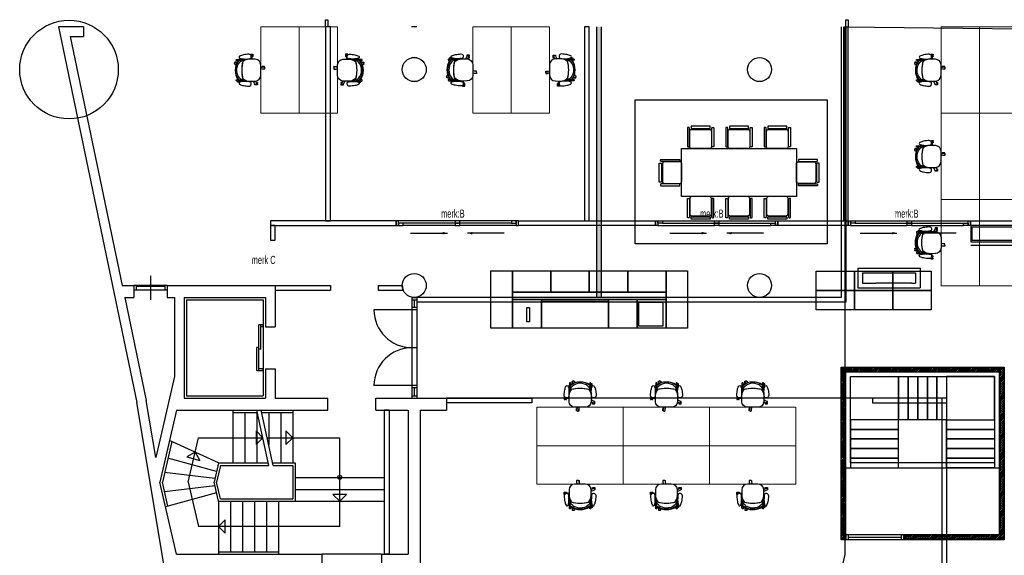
# Model space of a CAD drawing. Header units: millimetres. Extents: x -1028 to 65307, y -49677 to 1140.
# Tile 3 of 8: x -1028 to 19504, y -10125 to 1040. Entities that reach past the tile are written whole.
import ezdxf
from ezdxf.enums import TextEntityAlignment as Align

# ---------------------------------------------------------------- set-up
doc = ezdxf.new("R2010")
doc.units = ezdxf.units.MM
doc.header["$LTSCALE"] = 200
doc.header["$MEASUREMENT"] = 0
doc.layers.get('0').update_dxf_attribs({"color": 8, "linetype": 'CONTINUOUS'})
for name, color, linetype in [('A--L82_LOS_GEBR_INVENT', 8, 'CONTINUOUS'), ('AHREND', 8, 'CONTINUOUS'), ('furniture', 8, 'CONTINUOUS'), ('IMPORTED_2DE_', 8, 'CONTINUOUS'), ('NIEUW_2DE', 8, 'CONTINUOUS'), ('orlando', 8, 'CONTINUOUS'), ('orlandowanden', 8, 'CONTINUOUS'), ('trap', 8, 'CONTINUOUS')]:
    doc.layers.add(name, color=color, linetype=linetype)
doc.styles.get("Standard").update_dxf_attribs({"font": 'txt', "width": 0.6})

# ---------------------------------------------------------------- blocks, each defined once
blk = doc.blocks.new('A$C547B0E46')
at = {"layer": 'orlando', "linetype": 'Continuous', "lineweight": 0}
for points in [[(0, 0), (-800, 0), (-800, -1800), (0, -1800)], [(0, 0), (800, 0), (800, -1800), (0, -1800)]]:
    blk.add_lwpolyline(points, close=True, dxfattribs=at)
blk = doc.blocks.new('A$C43F57C76')
at = {"layer": 'AHREND', "color": 0, "linetype": 'Continuous'}
for points in [[(216, 290), (216, 303), (166, 303), (166, 288), (168, 288), (168, 266), (166, 266), (166, 251), (185, 251)], [(181, 274), (193, 198)], [(233, 198), (232, 208)], [(-76, 30), (-76, 43), (-26, 43)], [(-76, 3), (-76, -9), (-31, -9)], [(0, 27), (-57, 36)], [(-26, 31), (-26, 43)], [(264, 204), (264, 196)], [(330, 200), (330, 196)], [(370, 147), (370, 168), (349, 168), (349, 186), (370, 196)], [(521, 128), (492, 113)], [(497, 115), (497, 120), (495, 120), (495, 135), (545, 135), (545, 123)], [(539, 92), (503, 73)], [(545, 97), (545, 83), (521, 83)], [(-63, -4), (0, -14)], [(97, -288), (72, -288), (72, -303), (74, -303), (74, -325), (72, -325)], [(72, -325), (72, -340), (122, -340), (122, -326)], [(111, -262), (90, -304)], [(124, -323), (155, -263)], [(264, -261), (264, -270)], [(330, -261), (330, -266)], [(370, -213), (370, -233), (349, -233), (349, -252), (370, -261)], [(439, -267), (437, -267), (437, -282), (487, -282), (487, -268)], [(439, -259), (439, -267)], [(458, -269), (447, -259)]]:
    blk.add_lwpolyline(points, dxfattribs=at)
for points in [[(217, 290, 0.775278), (181, 274)], [(200, 258, -0.414572), (248, 300, -0.043091), (363, 287, -0.072923), (441, 261), (442, 260, -0.276476), (454, 240, -0.379387), (437, 216, -0.063182), (330, 200, -0.044762), (221, 210, -0.345868), (200, 235, -0.061855), (200, 258)], [(-57, 36, 1.043438), (-63, -4)], [(378, 140, -0.117595), (379, -205, -0.185034), (240, -263), (120, -263), (111, -262, -0.377232), (0, -138), (0, 79, -0.384639), (116, 197), (122, 197), (233, 198), (235, 198, -0.116107), (330, 174, -0.05651), (370, 147, -0.012874), (378, 140)], [(458, 168), (513, 168), (513, 183, 0.237391), (505, 192), (370, 194), (370, 196), (330, 196), (330, 174)], [(452, -243, 0.357822), (451, 177), (450, 177), (385, 177, 0.419316), (373, 160, -0.133147), (373, -229, 0.380729), (382, -243), (452, -243)], [(373, -234), (397, -234, 0.087671), (437, -202, 0.381341), (436, 136, 0.058054), (397, 168), (373, 168)], [(443, 177), (443, 181, -0.393455), (451, 187), (466, 188, -0.293235), (473, 181), (473, 168)], [(459, 167), (459, 167), (477, 167, -0.279662), (477, -233), (459, -233)], [(539, 92, 0.990815), (521, 128)], [(90, -304, 0.997124), (124, -323)], [(221, -276, -0.017734), (264, -270, -0.027035), (330, -266, -0.063182), (437, -282, -0.379387), (454, -306, -0.276476), (442, -326), (441, -327, -0.072923), (363, -353, -0.041535), (252, -366, -0.001397), (249, -366, -0.414572), (200, -324, -0.061855), (200, -301, -0.345868), (221, -276)], [(330, -240), (330, -261), (370, -261), (370, -260), (505, -258, 0.237391), (513, -249), (513, -233), (459, -234)], [(443, -243), (443, -246, 0.393455), (451, -253), (466, -253, 0.293235), (473, -246), (473, -234)], [(458, -269, 0.592068), (492, -258)]]:
    blk.add_lwpolyline(points, format="xyb", dxfattribs=at)
blk = doc.blocks.new('A$C5B9171E2')
at = {"layer": 'orlando'}
for p, rotation in [((-930, 800), 89.99999999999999), ((930, -800), 270)]:
    blk.add_blockref('A$C43F57C76', p, dxfattribs=dict(at, rotation=rotation))
at = {"layer": 'orlando', "xscale": -1}
for p, rotation in [((930, 800), 270), ((-930, -800), 90)]:
    blk.add_blockref('A$C43F57C76', p, dxfattribs=dict(at, rotation=rotation))
blk = doc.blocks.new('A$C03EE2489')
at = {"layer": 'furniture', "color": 8, "xscale": -1, "rotation": 90}
for p in [(0, 1349), (1800, 1349)]:
    blk.add_blockref('A$C547B0E46', p, dxfattribs=at)
at = {"layer": 'orlando'}
blk.add_blockref('A$C5B9171E2', (1800, 1349), dxfattribs=at)
blk = doc.blocks.new('A$C06364D53')
at = {"layer": 'orlando', "rotation": 89.99999999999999}
blk.add_blockref('A$C43F57C76', (-930, 800), dxfattribs=at)
at = {"layer": 'orlando', "xscale": -1, "rotation": 90}
blk.add_blockref('A$C43F57C76', (-930, -800), dxfattribs=at)
blk = doc.blocks.new('A$C3CEE49E6')
at = {"layer": 'furniture', "color": 8}
blk.add_blockref('A$C06364D53', (1800, 0), dxfattribs=at)
at = {"layer": 'furniture', "color": 8, "rotation": 90}
blk.add_blockref('A$C547B0E46', (0, 0), dxfattribs=at)
blk = doc.blocks.new('A$C35C41DE1')
for points in [[(-225, -360), (-225, -40, -0.414214), (-185, 0), (185, 0, -0.414214), (225, -40), (225, -360, -0.414214), (185, -400), (-185, -400, -0.414214)], [(-235, -50), (-235, -430, -0.414214), (-245, -440), (-265, -440, -0.414214), (-275, -430), (-275, -50, -0.414214), (-265, -40), (-245, -40, -0.414214)], [(235, -50), (235, -430, 0.414214), (245, -440), (265, -440, 0.414214), (275, -430), (275, -50, 0.414214), (265, -40), (245, -40, 0.414214)], [(-200, -430), (-200, -460, 0.414214), (-190, -470), (190, -470, 0.414214), (200, -460), (200, -430, 0.414214), (190, -420), (-190, -420, 0.414214)]]:
    blk.add_lwpolyline(points, format="xyb", close=True)

msp = doc.modelspace()

# ---------------------------------------------------------------- hatches: boundary and pattern name
at = {"layer": 'orlandowanden'}
msp.add_hatch(color=256, dxfattribs=at).paths.add_polyline_path([(11100, 890), (11000, 890), (11000, -4750), (11100, -4750)])
at = {"layer": 'trap'}
h = msp.add_hatch(dxfattribs=at)
h.set_pattern_fill('LINE', color=256, scale=200, angle=45, style=0)
h.set_pattern_definition([(45, (49516.107, -12920.11), (-17.67767, 17.67767), [])])
h.paths.add_polyline_path([(19500, -6200), (19300, -6200), (19300, -6300), (19400, -6300), (19400, -9700), (17400, -9700), (17400, -9800), (19500, -9800)])
h.paths.add_polyline_path([(16200, -6300), (16300, -6300), (16300, -6200), (16100, -6200), (16100, -9800), (16200, -9800), (16200, -9700)])
h.paths.add_polyline_path([(17300, -6200), (16300, -6200), (16300, -6300), (17300, -6300)])
h.paths.add_polyline_path([(19300, -6200), (17300, -6200), (17300, -6300), (19300, -6300)])

# ---------------------------------------------------------------- linework, layer by layer
msp.add_circle((0, 0), 1028.30095)
at = {"layer": 'furniture'}
for points in [[(11807.99057, -630.52593), (15807.99057, -630.52593), (15807.99057, -3630.52593), (11807.99057, -3630.52593)], [(12770.99639, -1647.51134), (15170.99639, -1647.51134), (15170.99639, -2647.51134), (12770.99639, -2647.51134)]]:
    msp.add_lwpolyline(points, close=True, dxfattribs=at)
at = {"layer": 'IMPORTED_2DE_'}
for p, q in [((-220.04, 890.01), (1413.42, -6937.01)), ((300, 890), (-220.04, 890.01)), ((300, 890), (300, 690)), ((7255, 890), (7145, 890)), ((26, 690), (1109.14, -4500)), ((26, 690), (300, 690)), ((1700, -4300), (1700, -4800)), ((1109.14, -4500), (1350, -4500)), ((1350, -4500), (1350, -4750)), ((2050, -4500), (1350, -4500)), ((1350, -4500), (1350, -4600)), ((1400, -4500), (1400, -4600)), ((2000, -4500), (2000, -4600)), ((2050, -4500), (2050, -4600)), ((2050, -4500), (4300, -4500)), ((2050, -4500), (2050, -4750)), ((4300, -4500), (5450, -4500)), ((4300, -4500), (4300, -4600)), ((4300, -4500), (4300, -5360)), ((5450, -4500), (5450, -4600)), ((6450, -4500), (6950, -4500)), ((6450, -4500), (6450, -4600)), ((2050, -4600), (1350, -4600)), ((2000, -4520), (1400, -4520)), ((4300, -4600), (5450, -4600)), ((6450, -4600), (6970.88, -4600)), ((1161.3, -4750), (1610, -6900)), ((1161.3, -4750), (1350, -4750)), ((2050, -4750), (2200, -4750)), ((2200, -4749.99), (2200, -6394.35)), ((2400, -4750), (4100, -4750)), ((2400, -4750), (2400, -6850)), ((2450, -4800), (4050, -4800)), ((2450, -4800), (2450, -6800)), ((4050, -4800), (4050, -6800)), ((4100, -4750), (4100, -5360)), ((7150, -4744.94), (7150, -6850)), ((7150, -4750), (7250, -4750)), ((7150, -4800), (7250, -4800)), ((7200, -4799.99), (7200, -4957.47)), ((7250, -4744.94), (7250, -6850)), ((7250, -5007.47), (6360, -5007.47)), ((7250, -4957.47), (7150, -4957.47)), ((3960, -6280), (3960, -5320)), ((4050, -5320), (3960, -5320)), ((4000, -5830), (4000, -5320)), ((4050, -5360), (4050, -5320)), ((4050, -5360), (4000, -5360)), ((4100, -5360), (4300, -5360)), ((3920, -6280), (3920, -5790)), ((3960, -5790), (3920, -5790)), ((4000, -5830), (3960, -5830)), ((7250, -5797.47), (7150, -5797.47)), ((4050, -6280), (3920, -6280)), ((4050, -6240), (3960, -6240)), ((4050, -6280), (4050, -6240)), ((4100, -6240), (4100, -6850)), ((4100, -6240), (4300, -6240)), ((4300, -6240), (4300, -6850)), ((2200, -6394.35), (1809.26, -8085.65)), ((7250, -6587.47), (6360, -6587.47)), ((7250, -6637.47), (7150, -6637.47)), ((7200, -6637.47), (7200, -6799.99)), ((1986.99, -10349.99), (1413.41, -6937.01)), ((1809.26, -8085.65), (1610, -6899.99)), ((2400, -6850), (4100, -6850)), ((2450, -6800), (4050, -6800)), ((4300, -6850), (5400, -6850)), ((5400, -7100), (5400, -6850)), ((6400, -6850), (7875, -6850)), ((6400, -7100), (6400, -6850)), ((7150, -6800), (7250, -6800)), ((7150, -6850), (7250, -6850)), ((7875, -6850), (7875, -7100)), ((2242.24, -7100), (1895.7, -8600)), ((2242.24, -7100), (5400, -7100)), ((3417.08, -7100), (3417.08, -8200)), ((3417.08, -7100), (3917.08, -7100)), ((3417.09, -7150), (3927.95, -7150)), ((3667.08, -7150), (3667.08, -8200)), ((4167.08, -8250), (3917.08, -7100)), ((3917.08, -7150), (3917.08, -8200)), ((4010.34, -7100), (4667.08, -7100)), ((4260.34, -8250), (4010.34, -7100)), ((4021.21, -7150), (4667.09, -7150)), ((4167.08, -7150), (4167.08, -7821)), ((4417.08, -7150), (4417.08, -8200)), ((4667.08, -7100), (4667.08, -8200)), ((6400, -7100), (7075, -7100)), ((6575, -7100), (6575, -10100)), ((6675, -7100), (6575, -7100)), ((6675, -7100), (6675, -10100)), ((7075, -7100), (7075, -10100)), ((7325, -7099.99), (7325, -11483.49)), ((7325, -7100), (7875, -7100)), ((4042.09, -7675), (3900.09, -7533)), ((3900.09, -7533.01), (3900.09, -7816.99)), ((4667.09, -7675), (4525.09, -7533)), ((4525.09, -7533.01), (4525.09, -7816.99)), ((2097.02, -7728.57), (1895.7, -8599.99)), ((2143.39, -7750), (1947.01, -8600)), ((3117.08, -8199.99), (2097.02, -7728.57)), ((2485.84, -8600), (2699.54, -7675)), ((2699.54, -7675), (4042.08, -7675)), ((4042.09, -7674.99), (3900.09, -7816.99)), ((4135.34, -7675), (5646.04, -7675)), ((4667.09, -7674.99), (4525.09, -7816.99)), ((5646.04, -9525), (5646.04, -7675)), ((2630.24, -7974.99), (2456.2, -8075.17)), ((2630.24, -7974.99), (2730.42, -8149.03)), ((3076.65, -8375), (2062.53, -8100)), ((2456.21, -8075.17), (2730.41, -8149.03)), ((3117.09, -8200), (3024.67, -8600)), ((3117.08, -8200), (4156.22, -8200)), ((4249.47, -8200), (4717.09, -8200)), ((4717.08, -8200), (4717.08, -9000)), ((3042, -8525), (1993.22, -8400)), ((3156.85, -8250), (3075.99, -8600)), ((3156.85, -8250), (4167.09, -8250)), ((4260.34, -8250), (4667.08, -8250)), ((4667.08, -8250), (4667.08, -8950)), ((2014.24, -9113.09), (1895.7, -8599.99)), ((2242.24, -10100), (1895.7, -8600)), ((2062.53, -9100), (1947.01, -8600)), ((2485.84, -8600), (2699.54, -9525)), ((3117.09, -9000), (3024.67, -8600)), ((3156.85, -8950), (3075.99, -8600)), ((4717.08, -8500), (6575, -8500)), ((6575, -8500), (6575, -9000)), ((3042, -8675), (1993.22, -8800)), ((3076.66, -8824.99), (2014.24, -9113.09)), ((4717.08, -8750), (6575, -8750)), ((3117.08, -9000), (3117.08, -10100)), ((3117.08, -9000), (4717.08, -9000)), ((3156.85, -8950), (4667.09, -8950)), ((3367.08, -9000), (3367.08, -10050)), ((3617.08, -9000), (3617.08, -10050)), ((3867.08, -9000), (3867.08, -10050)), ((4117.08, -9000), (4117.08, -10050)), ((4367.08, -9000), (4367.08, -10100)), ((4717.08, -9000), (6575, -9000)), ((5646.05, -9000), (5504.05, -8858)), ((5788.03, -8858.01), (5504.05, -8858.01)), ((5646.04, -9000), (5788.04, -8858)), ((3117.08, -9525), (3259.08, -9383)), ((3259.07, -9666.99), (3259.07, -9383.01)), ((5646.04, -9525), (2699.54, -9525)), ((3117.08, -9524.99), (3259.08, -9666.99)), ((3117.08, -10050), (4367.08, -10050)), ((2242.24, -10100), (5270, -10100)), ((3117.08, -10100), (4367.08, -10100)), ((5270, -10100), (5270, -10350)), ((6520, -10100), (5270, -10100)), ((6520, -10100), (7075, -10100)), ((6520, -10100), (6520, -10350)), ((6675, -10100), (6575, -10100))]:
    msp.add_line(p, q, dxfattribs=at)
for centre, radius in [((7200, 0), 250), ((14400, 0), 250), ((7200, -4500), 250), ((14400, -4500), 250), ((5646.04, -8500), 40)]:
    msp.add_circle(centre, radius, dxfattribs=at)
for centre, radius, start, end in [((7200, 0), 249.995, 77.290716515, 102.709283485), ((7200, -4500), 250, 180, 203.578158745), ((7150, -5007.47), 790, 180, 270), ((7150, -6587.47), 789.99, 90, 180)]:
    msp.add_arc(centre, radius, start, end, dxfattribs=at)
at = {"layer": 'NIEUW_2DE'}
for p, q in [((5450, 890), (5350, 890)), ((5350, 890), (5350, -3150.001)), ((5450, -3150.001), (5450, 890)), ((10850, 890), (10750, 890)), ((10750, 890), (10750, -3150.251)), ((10850, -3150.251), (10850, 890)), ((16250, 887.009), (16150, 887.009)), ((16150, 887.009), (16150, -3150.001)), ((16250, -3150.001), (16250, 887.009)), ((4200.001, -3150.002), (4200, -3250.002)), ((4200, -3250.002), (6824.043, -3250.002)), ((4300, -3250.002), (4200, -3250.002)), ((4200, -3250.002), (4200, -3552.991)), ((6824.043, -3150.002), (4200.001, -3150.002)), ((4300, -3552.991), (4300, -3250.002)), ((5350, -3150.001), (5450, -3150.001)), ((6824.045, -3149.79), (6824.04, -3249.791)), ((6824.045, -3149.79), (6824.04, -3249.791)), ((8051.848, -3149.943), (6824.04, -3149.791)), ((6824.04, -3249.791), (6872.153, -3249.792)), ((6824.04, -3249.791), (6872.153, -3249.792)), ((6824.043, -3250.002), (6824.043, -3150.002)), ((6872.158, -3149.792), (6824.045, -3149.79)), ((6872.158, -3149.792), (6824.045, -3149.79)), ((6872.153, -3249.792), (6872.158, -3149.792)), ((6872.153, -3249.792), (6872.158, -3149.792)), ((6872.155, -3199.79), (6872.153, -3249.79)), ((6872.155, -3199.79), (6872.153, -3249.79)), ((6872.153, -3249.79), (6968.38, -3249.795)), ((6872.153, -3249.79), (6968.38, -3249.795)), ((6968.382, -3199.795), (6872.155, -3199.79)), ((6968.382, -3199.795), (6872.155, -3199.79)), ((6968.38, -3249.795), (6968.382, -3199.795)), ((6968.38, -3249.795), (6968.382, -3199.795)), ((8051.844, -3249.801), (6968.38, -3249.801)), ((8051.847, -3199.941), (6968.383, -3199.801)), ((8051.847, -3199.999), (8051.844, -3249.999)), ((8051.844, -3249.999), (8148.071, -3250.004)), ((8051.848, -3149.999), (8051.846, -3199.999)), ((8051.846, -3199.999), (8148.072, -3200.004)), ((8148.073, -3200.004), (8051.847, -3199.999)), ((8148.074, -3150.004), (8051.848, -3149.999)), ((9229.698, -3150.036), (8142.233, -3149.985)), ((8148.071, -3250.004), (8148.073, -3200.004)), ((9325.923, -3250.004), (8148.071, -3250.004)), ((8148.072, -3200.004), (8148.074, -3150.004)), ((9229.698, -3200.078), (8148.072, -3200.078)), ((9325.928, -3150.083), (9229.698, -3150.078)), ((9229.698, -3150.078), (9229.698, -3200.078)), ((9229.698, -3200.078), (9325.925, -3200.082)), ((9325.928, -3150.081), (9325.923, -3250.081)), ((9325.923, -3250.081), (9374.036, -3250.083)), ((9325.925, -3200.082), (9325.928, -3150.083)), ((9374.04, -3150.082), (9325.928, -3150.081)), ((9374.036, -3250.083), (9374.04, -3150.082)), ((9374.038, -3150.082), (12231.963, -3150.082)), ((9374.038, -3250.083), (9374.038, -3150.082)), ((12231.963, -3250.083), (9374.038, -3250.083)), ((10750, -3150.251), (10850, -3150.251)), ((12231.961, -3150.082), (12280.073, -3150.081)), ((12231.965, -3250.083), (12231.961, -3150.082)), ((12231.963, -3150.082), (12231.963, -3250.083)), ((12280.078, -3250.081), (12231.965, -3250.083)), ((12280.073, -3150.083), (12376.303, -3150.078)), ((12280.073, -3150.081), (12280.078, -3250.081)), ((12280.076, -3200.082), (12280.073, -3150.083)), ((12376.303, -3200.078), (12280.076, -3200.082)), ((12280.078, -3250.004), (13457.93, -3250.004)), ((12376.303, -3150.036), (13463.768, -3149.985)), ((12376.303, -3150.078), (12376.303, -3200.078)), ((12376.303, -3200.078), (13457.929, -3200.078)), ((13457.927, -3150.004), (13554.153, -3149.999)), ((13457.929, -3200.004), (13457.927, -3150.004)), ((13457.928, -3200.004), (13554.154, -3199.999)), ((13457.93, -3250.004), (13457.928, -3200.004)), ((13554.155, -3199.999), (13457.929, -3200.004)), ((13554.157, -3249.999), (13457.93, -3250.004)), ((13554.153, -3149.943), (14781.961, -3149.791)), ((13554.153, -3149.999), (13554.155, -3199.999)), ((13554.154, -3199.941), (14637.618, -3199.801)), ((13554.154, -3199.999), (13554.157, -3249.999)), ((13554.157, -3249.801), (14637.621, -3249.801)), ((14637.619, -3199.795), (14733.846, -3199.79)), ((14637.619, -3199.795), (14733.846, -3199.79)), ((14637.621, -3249.795), (14637.619, -3199.795)), ((14637.621, -3249.795), (14637.619, -3199.795)), ((14733.848, -3249.79), (14637.621, -3249.795)), ((14733.848, -3249.79), (14637.621, -3249.795)), ((14733.843, -3149.792), (14781.956, -3149.79)), ((14733.843, -3149.792), (14781.956, -3149.79)), ((14733.848, -3249.792), (14733.843, -3149.792)), ((14733.848, -3249.792), (14733.843, -3149.792)), ((14733.846, -3199.79), (14733.848, -3249.79)), ((14733.846, -3199.79), (14733.848, -3249.79)), ((14781.961, -3249.791), (14733.848, -3249.792)), ((14781.961, -3249.791), (14733.848, -3249.792)), ((14781.956, -3149.79), (14781.961, -3249.791)), ((14781.956, -3149.79), (14781.961, -3249.791)), ((14781.957, -3150.002), (16249.997, -3150.002)), ((14781.957, -3250.002), (14781.957, -3150.002)), ((16249.998, -3250.002), (14781.957, -3250.002)), ((16150, -3150.001), (16250, -3150.001)), ((16249.996, -3150), (16298.108, -3149.999)), ((16250, -3250.001), (16249.996, -3150)), ((16249.997, -3150.002), (16249.998, -3250.002)), ((16298.113, -3249.999), (16250, -3250.001)), ((16298.108, -3150.001), (16394.338, -3149.996)), ((16298.108, -3149.999), (16298.113, -3249.999)), ((16298.111, -3200), (16298.108, -3150.001)), ((16394.338, -3199.996), (16298.111, -3200)), ((16298.113, -3249.922), (17475.965, -3249.922)), ((16394.338, -3149.954), (17481.803, -3149.903)), ((16394.338, -3149.996), (16394.338, -3199.996)), ((16394.338, -3199.996), (17475.964, -3199.996)), ((17475.962, -3149.922), (17572.188, -3149.917)), ((17475.964, -3199.922), (17475.962, -3149.922)), ((17475.963, -3199.922), (17572.189, -3199.917)), ((17475.965, -3249.922), (17475.963, -3199.922)), ((17572.19, -3199.917), (17475.964, -3199.922)), ((17572.192, -3249.917), (17475.965, -3249.922)), ((17572.188, -3149.861), (18799.996, -3149.709)), ((17572.188, -3149.917), (17572.19, -3199.917)), ((17572.189, -3199.859), (18655.653, -3199.719)), ((17572.189, -3199.917), (17572.192, -3249.917)), ((17572.192, -3249.719), (18655.656, -3249.719)), ((18655.654, -3199.713), (18751.881, -3199.708)), ((18655.654, -3199.713), (18751.881, -3199.708)), ((18655.656, -3249.713), (18655.654, -3199.713)), ((18655.656, -3249.713), (18655.654, -3199.713)), ((18751.883, -3249.708), (18655.656, -3249.713)), ((18751.883, -3249.708), (18655.656, -3249.713)), ((18751.878, -3149.71), (18799.991, -3149.708)), ((18751.878, -3149.71), (18799.991, -3149.708)), ((18751.883, -3249.71), (18751.878, -3149.71)), ((18751.883, -3249.71), (18751.878, -3149.71)), ((18751.881, -3199.708), (18751.883, -3249.708)), ((18751.881, -3199.708), (18751.883, -3249.708)), ((18799.996, -3249.709), (18751.883, -3249.71)), ((18799.996, -3249.709), (18751.883, -3249.71)), ((18799.991, -3149.708), (18799.996, -3249.709)), ((18799.991, -3149.708), (18799.996, -3249.709)), ((18799.996, -3250.001), (18799.996, -3150.001)), ((18799.996, -3150.001), (21951.073, -3150.001)), ((21956.997, -3250.001), (18799.996, -3250.001)), ((18806.39, -3250.001), (18806.39, -3592.991)), ((20603.894, -3250.001), (18806.39, -3250.001)), ((18836.39, -3562.991), (18836.39, -3280.001)), ((18836.39, -3280.001), (20573.894, -3280.001)), ((7123.86, -3409.404), (7890.42, -3409.367)), ((9076.056, -3409.404), (8309.496, -3409.367)), ((12529.963, -3409.504), (13296.522, -3409.388)), ((14482.141, -3409.404), (13715.581, -3409.367)), ((16499.883, -3409.427), (17266.443, -3409.311)), ((18500.176, -3409.322), (17733.616, -3409.285)), ((4200, -3552.991), (4300, -3552.991)), ((18806.39, -3592.991), (20603.894, -3592.991)), ((18806.413, -3662.991), (20602.413, -3662.991)), ((20573.894, -3562.991), (18836.39, -3562.991)), ((8800.003, -4192.992), (9250.003, -4192.992)), ((8800.003, -5392.993), (8800.003, -4192.992)), ((9250.003, -4192.992), (10050.003, -4192.992)), ((9250.003, -4642.99), (9250.003, -4192.992)), ((9250.003, -4192.992), (9250.003, -5392.992)), ((10050.002, -4642.991), (10050.003, -4192.992)), ((10050.003, -4192.992), (10050.002, -4642.991)), ((10050.003, -4192.992), (10850.002, -4192.991)), ((10850.002, -4192.991), (11650.001, -4192.992)), ((10850.002, -4642.991), (10850.002, -4192.991)), ((10850.002, -4192.991), (10850.002, -4642.991)), ((11650.001, -4192.992), (11650, -4642.99)), ((11650.001, -4192.991), (12450.001, -4192.992)), ((11650.001, -4642.991), (11650.001, -4192.991)), ((12450.001, -4192.992), (12450, -4642.99)), ((12450.002, -4192.992), (12900.002, -4192.992)), ((12450.002, -5392.993), (12450.002, -4192.992)), ((12900.002, -4192.992), (12900.002, -5392.992)), ((15579.998, -4205.108), (16379.998, -4205.109)), ((15579.998, -4605.109), (15579.998, -4205.108)), ((16379.998, -4205.109), (16379.997, -4605.108)), ((16379.998, -4205.108), (17179.998, -4205.109)), ((16379.998, -4605.109), (16379.998, -4205.108)), ((16449.997, -4139.991), (17759.867, -4139.934)), ((16449.997, -4139.991), (16450.015, -4549.99)), ((16550.002, -4239.986), (17650.001, -4239.934)), ((16550.002, -4239.986), (16550.012, -4449.986)), ((17179.998, -4205.109), (17179.997, -4605.108)), ((17179.998, -4205.108), (17979.998, -4205.109)), ((17179.998, -4605.109), (17179.998, -4205.108)), ((17650.001, -4239.934), (17650.011, -4449.935)), ((17749.998, -4139.93), (17750.016, -4549.93)), ((17979.998, -4205.109), (17979.997, -4605.108)), ((16550.011, -4449.985), (16825.013, -4449.973)), ((17575.012, -4449.938), (16825.012, -4449.974)), ((17575.011, -4449.938), (17650.011, -4449.935)), ((9250.002, -4792.991), (9250.003, -4642.991)), ((10050.002, -4642.991), (9250.003, -4642.99)), ((9250.003, -4642.991), (12450.001, -4642.991)), ((10850.002, -4642.991), (10050.002, -4642.991)), ((11650, -4642.99), (10850.002, -4642.991)), ((12450, -4642.99), (11650.001, -4642.991)), ((12450.001, -4642.991), (12450.001, -4792.991)), ((15579.997, -4605.106), (16379.997, -4605.107)), ((15579.997, -5005.107), (15579.997, -4605.106)), ((16379.997, -4605.108), (15579.998, -4605.109)), ((16379.997, -4605.107), (16379.996, -5005.106)), ((16379.997, -4605.106), (17179.997, -4605.107)), ((16379.997, -5005.107), (16379.997, -4605.106)), ((17179.997, -4605.108), (16379.998, -4605.109)), ((16450.016, -4549.99), (16825.015, -4549.973)), ((16825.015, -4549.973), (17575.017, -4549.938)), ((17179.997, -4605.107), (17179.996, -5005.106)), ((17179.997, -4605.106), (17979.997, -4605.107)), ((17179.997, -5005.107), (17179.997, -4605.106)), ((17979.997, -4605.108), (17179.998, -4605.109)), ((17575.016, -4549.939), (17750.016, -4549.93)), ((17979.997, -4605.107), (17979.996, -5005.106)), ((12450.001, -4792.991), (9250.002, -4792.991)), ((9250.002, -4792.991), (9850.001, -4792.991)), ((9250.003, -5392.992), (9250.002, -4792.991)), ((9850.001, -4792.991), (9850.002, -5392.992)), ((9850.001, -4822.992), (11250.002, -4822.992)), ((9850.001, -5392.992), (9850.001, -4822.992)), ((11250.002, -4792.991), (11850.001, -4792.991)), ((11250.003, -5392.993), (11250.002, -4792.991)), ((11250.002, -4822.992), (11250.003, -5392.993)), ((11850.001, -4792.991), (11850.002, -5392.993)), ((11850.001, -4792.991), (12450, -4792.991)), ((11850.002, -5392.993), (11850.001, -4792.991)), ((11880.003, -4846.837), (12380.003, -4846.839)), ((11880.003, -5346.836), (11880.003, -4846.837)), ((12380.003, -4846.839), (12380.003, -5346.837)), ((12450, -4792.991), (12450.002, -5392.993)), ((9550.003, -4958.968), (9600.004, -4958.968)), ((9550.003, -5258.968), (9550.003, -4958.968)), ((9600.004, -4958.968), (9600.003, -5258.968)), ((16379.996, -5005.106), (15579.997, -5005.107)), ((17179.996, -5005.106), (16379.997, -5005.107)), ((17979.996, -5005.106), (17179.997, -5005.107)), ((9600.003, -5258.968), (9550.003, -5258.968)), ((9250.003, -5392.992), (8800.003, -5392.993)), ((9850.002, -5392.992), (9250.003, -5392.992)), ((11250.003, -5392.993), (9850.001, -5392.992)), ((11850.002, -5392.993), (11250.003, -5392.993)), ((12450.002, -5392.993), (11850.002, -5392.993)), ((12380.003, -5346.837), (11880.003, -5346.836)), ((12900.002, -5392.992), (12450.002, -5392.993)), ((16758.997, -6850), (7874.997, -6850)), ((7878.997, -6850), (9648.997, -6850)), ((7878.997, -6950), (7878.997, -6850)), ((9648.997, -6950), (7878.997, -6950)), ((9648.997, -6850), (9648.997, -6950)), ((18306.39, -6850), (16758.997, -6850)), ((16758.997, -6850), (16758.997, -6950)), ((16758.997, -6950), (18306.39, -6950)), ((18206.39, -23987.183), (18206.39, -6850)), ((18306.39, -23987.18), (18306.39, -6850)), ((18306.39, -6950), (18306.39, -6850))]:
    msp.add_line(p, q, dxfattribs=at)
for points in [[(5350, 1040), (5400, 1040), (5400, 890), (5350, 890)], [(16200, 1037.009), (16250, 1037.009), (16250, 887.009), (16200, 887.009)]]:
    msp.add_lwpolyline(points, close=True, dxfattribs=at)
for points in [[(7890.42, -3409.367), (7790.426, -3436.16), (7790.426, -3382.574)], [(8309.496, -3409.367), (8409.942, -3384.323), (8409.007, -3437.901)], [(13296.522, -3409.388), (13196.528, -3436.181), (13196.528, -3382.595)], [(13715.581, -3409.367), (13816.027, -3384.323), (13815.092, -3437.901)], [(17266.443, -3409.311), (17166.449, -3436.104), (17166.449, -3382.518)], [(17733.616, -3409.285), (17834.062, -3384.241), (17833.127, -3437.819)]]:
    msp.add_solid(points, dxfattribs=at)
at = {"layer": 'orlando', "flags": 128}
msp.add_lwpolyline([(13500, -22672.99), (13500, -12600), (14411.32961, -12455.37892), (14888.21724, -12188.52195), (15307.87861, -11883.54262), (15708.46417, -11426.0737), (15994.59692, -10911.42096), (16185.35209, -10110.8502), (16185.35209, -9939.29942), (16185.35209, 890), (22323.084, 822.29048), (27274.62006, 424.9918), (26848.91292, -5248.32663), (32879.59467, -5732.20853), (33334.63168, -60.08402), (51526.042, -1521.222)], dxfattribs=at)
at = {"layer": 'orlandowanden'}
for p, q in [((11000, 890), (11000, -4750)), ((11100, 890), (11100, -4750)), ((16100, 890), (16100, -4750)), ((16200, 890), (16200, -4850)), ((16100, -4750), (7250, -4750)), ((16200, -4850), (7250, -4850))]:
    msp.add_line(p, q, dxfattribs=at)
at = {"layer": 'trap'}
for p, q in [((16200, -6300), (19400, -6300)), ((16200, -8300), (16200, -6300)), ((19400, -6300), (19400, -8500)), ((16200, -8300), (19400, -8300)), ((16200, -9700), (16200, -9800)), ((16250, -9700), (16250, -9800)), ((16250, -9750), (17350, -9750)), ((17350, -9700), (17350, -9800)), ((17400, -9700), (17400, -9800))]:
    msp.add_line(p, q, dxfattribs=at)
for points in [[(16100, -6200), (19500, -6200), (19500, -9800), (16100, -9800)], [(16200, -6300), (19400, -6300), (19400, -9700), (16200, -9700)], [(17300, -7300), (16300, -7300), (16300, -6400), (17300, -6400)], [(19300, -6400), (19300, -8200), (16300, -8200), (16300, -6400)], [(17500, -7300), (17300, -7300), (17300, -6400), (17500, -6400)], [(17700, -7300), (17500, -7300), (17500, -6400), (17700, -6400)], [(17900, -7300), (17700, -7300), (17700, -6400), (17900, -6400)], [(18100, -7300), (17900, -7300), (17900, -6400), (18100, -6400)], [(18300, -7300), (18100, -7300), (18100, -6400), (18300, -6400)], [(18300, -7300), (19300, -7300), (19300, -6400), (18300, -6400)], [(17300, -7300), (16300, -7300), (16300, -7500), (17300, -7500)], [(18300, -7300), (19300, -7300), (19300, -7500), (18300, -7500)], [(17300, -7500), (16300, -7500), (16300, -7700), (17300, -7700)], [(18300, -7500), (19300, -7500), (19300, -7700), (18300, -7700)], [(17300, -7700), (16300, -7700), (16300, -7900), (17300, -7900)], [(18300, -7700), (19300, -7700), (19300, -7900), (18300, -7900)], [(17300, -7900), (16300, -7900), (16300, -8100), (17300, -8100)], [(18300, -7900), (19300, -7900), (19300, -8100), (18300, -8100)], [(17300, -8100), (16300, -8100), (16300, -8300), (17300, -8300)], [(18300, -8100), (19300, -8100), (19300, -8300), (18300, -8300)]]:
    msp.add_lwpolyline(points, close=True, dxfattribs=at)

# ---------------------------------------------------------------- block references
at = {"layer": 'A--L82_LOS_GEBR_INVENT'}
for p, rotation in [((13170.99639, -1647.51134), 179.9999999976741), ((13970.99639, -1647.51134), 179.9999999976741), ((14770.99639, -1647.51134), 179.9999999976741), ((15170.99639, -2147.51134), 90)]:
    msp.add_blockref('A$C35C41DE1', p, dxfattribs=dict(at, rotation=rotation))
at = {"layer": 'A--L82_LOS_GEBR_INVENT', "extrusion": (0, 0, -1), "zscale": -1, "rotation": 90}
msp.add_blockref('A$C35C41DE1', (-12776.46767, -2147.51134), dxfattribs=at)
at = {"layer": 'A--L82_LOS_GEBR_INVENT', "extrusion": (0, 0, -1), "zscale": -0.9999999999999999}
for p in [(-13170.99639, -2647.51134), (-13970.99639, -2647.51134), (-14770.99639, -2647.51134)]:
    msp.add_blockref('A$C35C41DE1', p, dxfattribs=at)
at = {"layer": 'furniture'}
for name, p in [('A$C547B0E46', (4800, 890)), ('A$C06364D53', (11556.17139, -7840)), ('A$C06364D53', (13356.17139, -7840)), ('A$C06364D53', (15156.17139, -7840))]:
    msp.add_blockref(name, p, dxfattribs=at)
for name, p, rotation in [('A$C547B0E46', (9221.26304, -910), 180), ('A$C3CEE49E6', (18984.99657, 890), 270), ('A$C06364D53', (4800, -910), 270), ('A$C06364D53', (9221.26304, 890), 90), ('A$C03EE2489', (20333.8112, -4510.00018), 90), ('A$C547B0E46', (9756.17139, -7840), 90), ('A$C547B0E46', (11556.17139, -7840), 90), ('A$C547B0E46', (13356.17139, -7840), 90)]:
    msp.add_blockref(name, p, dxfattribs=dict(at, rotation=rotation))

# ---------------------------------------------------------------- texts
at = {"layer": 'NIEUW_2DE', "width": 0.6}
for s, p in [('merk:B', (7758.997, -2917.879)), ('merk:B', (13158.533, -2917.879)), ('merk:B', (17224.563, -2917.879)), ('merk C', (3809.217, -3882.548))]:
    msp.add_text(s, height=169.334, dxfattribs=at).set_placement(p, align=Align.TOP_LEFT)

doc.saveas('drawing.dxf')
